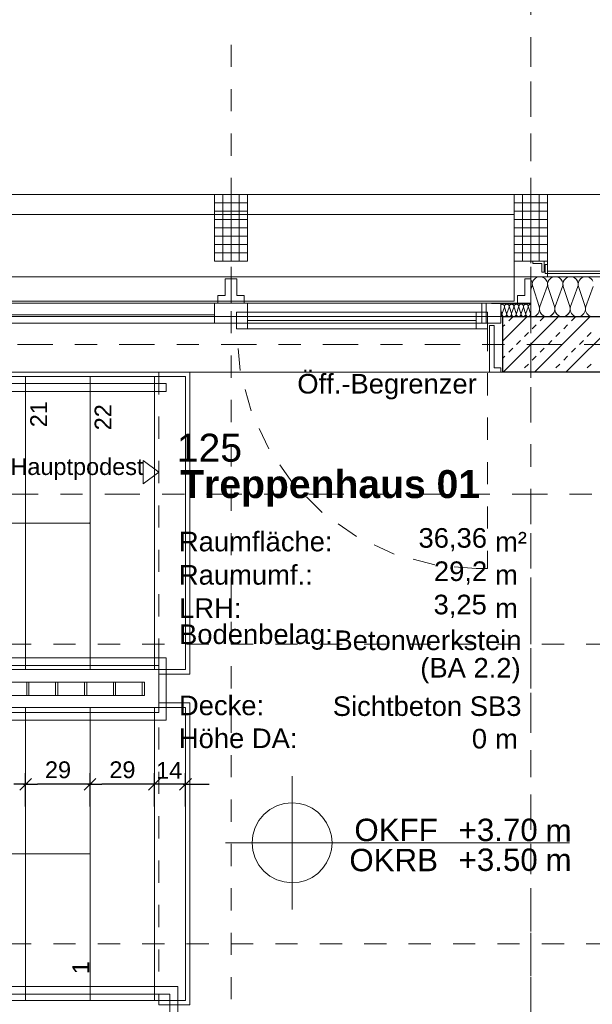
# Model space of a CAD drawing. Header units: metres. Extents: x -45.2 to 14.3, y -31.8 to 10.2.
# Tile 79 of 152: x -18.5 to -15.9, y -3 to 1.5. Entities that reach past the tile are written whole.
import ezdxf

# ---------------------------------------------------------------- set-up
doc = ezdxf.new("R2010")
doc.units = ezdxf.units.M
doc.header["$LTSCALE"] = 0.05
for name, pattern in [('Achsen 01', [5.291531, 3.175, -1.058062, 0.352704, -0.705764]), ('gestrichelt - 01', [2, 1, -1]), ('ISO-07 Punktiert', [0.889, 0.127, -0.762]), ('Raster 01', [2, 1, -1]), ('VW-01 Strichlinie kurz', [2, 1, -1])]:
    doc.linetypes.add(name, pattern=pattern)
doc.layers.get('0').update_dxf_attribs({"lineweight": 25})
for name, color, linetype, lineweight, true_color in [('013_Beton und Stahlbetonarbeiten-000 Brüstung', 7, 'Continuous', 9, 0xa6a6a6), ('013_Beton und Stahlbetonarbeiten-350 Stahlbeton Treppe Ansicht', 7, 'Continuous', 9, 0xa6a6a6), ('014_Fassadenarbeiten-000 Aufsicht Betonfertigteile', 7, 'Continuous', 9, 0xc0c0c0), ('014_Fassadenarbeiten-330 mineralische Dämmung', 7, 'Continuous', 9, 0x666666), ('030_Sonnenschutzarbeiten-Grundriss', 7, 'Continuous', 13, 0x555555), ('031_Metallbauarbeiten-330 Aufsicht Metallbauarbeiten', 7, 'Continuous', 9, 0xa6a6a6), ('032_Metallarbeiten-Fenster', 7, 'Continuous', 13, 0x444444), ('032_Metallarbeiten-Öffnungsbegrenzer', 7, 'Continuous', 13, 0x444444), ('AV1-Achsen', 1, 'Achsen 01', 18, 0xff0000), ('AV1-Raster', 7, 'Raster 01', 9, 0xa6a6a6)]:
    doc.layers.add(name, color=color, linetype=linetype, lineweight=lineweight, true_color=true_color)
for name, color, linetype, lineweight in [('013_Beton und Stahlbetonarbeiten-000 Unterzüge', 7, 'ISO-07 Punktiert', 13), ('013_Beton und Stahlbetonarbeiten-330 Außenwände', 7, 'Continuous', 25), ('014_Fassadenarbeiten-330 Betonfertigteile vertikal', 7, 'Continuous', 9), ('026_Fensterarbeiten-330 Brücke', 7, 'Continuous', 9), ('027_Tischlerarbeiten-330 Innenfensterbänke', 7, 'Continuous', 9), ('030_Sonnenschutzarbeiten-Kasten+Behang', 7, 'Continuous', 5), ('031_Metallbauarbeiten-340 Treppen Geländer', 7, 'Continuous', 9), ('AV1-Schnitt Achsen', 7, 'Achsen 01', 18), ('AV1-Stempel-Raumstempel', 7, 'Continuous', 9), ('Keine', 7, 'Continuous', 9)]:
    doc.layers.add(name, color=color, linetype=linetype, lineweight=lineweight)
doc.styles.add('Arial', font='arial.ttf')
doc.styles.add('Arial (bold)', font='arialbd.ttf')

msp = doc.modelspace()

# ---------------------------------------------------------------- linework, layer by layer
at = {"color": 0, "linetype": 'ByBlock', "lineweight": -2}
for p, q in [((-18.465, -1.9812), (-18.528, -1.9812)), ((-18.485, -1.9812), (-18.422, -1.9812)), ((-18.175, -1.9812), (-18.238, -1.9812)), ((-18.195, -1.9812), (-18.132, -1.9812)), ((-17.885, -1.9812), (-17.948, -1.9812)), ((-17.885, -1.9812), (-17.948, -1.9812)), ((-17.765, -1.9812), (-17.702, -1.9812))]:
    msp.add_line(p, q, dxfattribs=at)
at = {"color": 0, "linetype": 'Continuous', "lineweight": -2}
for p, q in [((-18.4485, -1.9547), (-18.5015, -2.0077)), ((-18.5015, -2.0077), (-18.4485, -1.9547)), ((-18.1585, -1.9547), (-18.2115, -2.0077)), ((-18.2115, -2.0077), (-18.1585, -1.9547)), ((-17.8685, -1.9547), (-17.9215, -2.0077)), ((-17.8685, -1.9547), (-17.9215, -2.0077)), ((-17.7815, -2.0077), (-17.7285, -1.9547))]:
    msp.add_line(p, q, dxfattribs=at)
at = {"layer": '013_Beton und Stahlbetonarbeiten-000 Brüstung'}
msp.add_lwpolyline([(-18.775, -0.125), (-18.775, 0.125), (-16.325, 0.125), (-16.325, -0.125)], close=True, dxfattribs=at)
at = {"layer": '013_Beton und Stahlbetonarbeiten-000 Unterzüge', "linetype": 'VW-01 Strichlinie kurz'}
msp.add_lwpolyline([(-18.775, -0.125), (-18.775, 0.125), (-16.325, 0.125), (-16.325, -0.125)], close=True, dxfattribs=at)
at = {"layer": '013_Beton und Stahlbetonarbeiten-330 Außenwände', "color": 251, "linetype": 'Continuous', "lineweight": 13, "true_color": 0x4c4c4c}
for p, q in [((-16.2157, 0.125), (-16.325, 0.0157)), ((-16.0743, 0.125), (-16.3243, -0.125)), ((-16.2988, 0.1061), (-16.2811, 0.1237)), ((-15.9328, 0.125), (-16.1828, -0.125)), ((-16.1574, 0.1061), (-16.1397, 0.1237)), ((-15.7914, 0.125), (-16.0414, -0.125)), ((-16.016, 0.1061), (-15.9983, 0.1237)), ((-16.325, 0.0799), (-16.3165, 0.0884)), ((-16.2281, 0.0354), (-16.2104, 0.053)), ((-16.1927, 0.0707), (-16.1751, 0.0884)), ((-16.0867, 0.0354), (-16.069, 0.053)), ((-16.0513, 0.0707), (-16.0336, 0.0884)), ((-15.9453, 0.0354), (-15.9276, 0.053)), ((-16.2635, 0), (-16.2458, 0.0177)), ((-16.122, 0), (-16.1044, 0.0177)), ((-15.9806, 0), (-15.9629, 0.0177)), ((-16.2988, -0.0354), (-16.2811, -0.0177)), ((-16.1574, -0.0354), (-16.1397, -0.0177)), ((-16.016, -0.0354), (-15.9983, -0.0177)), ((-16.325, -0.0615), (-16.3165, -0.053)), ((-16.2281, -0.1061), (-16.2104, -0.0884)), ((-16.1927, -0.0707), (-16.1751, -0.053)), ((-16.0867, -0.1061), (-16.069, -0.0884)), ((-16.0513, -0.0707), (-16.0336, -0.053)), ((-15.9453, -0.1061), (-15.9276, -0.0884)), ((-16.247, -0.125), (-16.2458, -0.1237)), ((-16.1056, -0.125), (-16.1044, -0.1237)), ((-15.9642, -0.125), (-15.9629, -0.1237))]:
    msp.add_line(p, q, dxfattribs=at)
at = {"layer": '013_Beton und Stahlbetonarbeiten-330 Außenwände'}
msp.add_lwpolyline([(-16.325, 0.125), (-15.575, 0.125), (-15.575, -0.125), (-16.325, -0.125)], close=True, dxfattribs=at)
at = {"layer": '013_Beton und Stahlbetonarbeiten-350 Stahlbeton Treppe Ansicht', "color": 7, "linetype": 'Raster 01'}
msp.add_line((-17.875, -0.125), (-17.875, -2.975), dxfattribs=at)
at = {"layer": '013_Beton und Stahlbetonarbeiten-350 Stahlbeton Treppe Ansicht', "linetype": 'Continuous'}
for p, q in [((-17.755, -0.145), (-21.515, -0.145)), ((-18.475, -1.465), (-18.475, -0.145)), ((-18.185, -0.145), (-18.185, -1.465)), ((-17.895, -0.145), (-17.895, -1.465)), ((-17.755, -0.145), (-17.755, -1.465))]:
    msp.add_line(p, q, dxfattribs=at)
at = {"layer": '013_Beton und Stahlbetonarbeiten-350 Stahlbeton Treppe Ansicht', "color": 252, "linetype": 'Continuous', "true_color": 0x888888}
msp.add_line((-21.515, -1.465), (-17.755, -1.465), dxfattribs=at)
at = {"layer": '013_Beton und Stahlbetonarbeiten-350 Stahlbeton Treppe Ansicht', "color": 7}
for p, q in [((-19.055, -1.635), (-17.755, -1.635)), ((-18.475, -1.635), (-18.475, -2.955)), ((-18.185, -2.955), (-18.185, -1.635)), ((-17.895, -2.955), (-17.895, -1.635)), ((-17.755, -2.955), (-17.755, -1.635))]:
    msp.add_line(p, q, dxfattribs=at)
at = {"layer": '013_Beton und Stahlbetonarbeiten-350 Stahlbeton Treppe Ansicht', "color": 0, "linetype": 'Continuous', "lineweight": -2}
for p, q in [((-18.475, -2.0812), (-18.475, -1.9312)), ((-18.475, -2.0812), (-18.475, -1.9312)), ((-18.185, -2.0812), (-18.185, -1.9312)), ((-18.185, -2.0812), (-18.185, -1.9312)), ((-17.895, -2.0812), (-17.895, -1.9312)), ((-17.895, -2.0812), (-17.895, -1.9312)), ((-17.755, -2.0812), (-17.755, -1.9312)), ((-18.238, -1.9812), (-18.422, -1.9812)), ((-17.948, -1.9812), (-18.132, -1.9812)), ((-17.948, -1.9812), (-18.001, -1.9812)), ((-17.755, -1.9812), (-17.895, -1.9812)), ((-17.702, -1.9812), (-17.649, -1.9812))]:
    msp.add_line(p, q, dxfattribs=at)
at = {"layer": '013_Beton und Stahlbetonarbeiten-350 Stahlbeton Treppe Ansicht', "color": 7, "linetype": 'Continuous', "lineweight": 18}
msp.add_line((-19.345, -2.295), (-18.185, -2.295), dxfattribs=at)
at = {"layer": '013_Beton und Stahlbetonarbeiten-350 Stahlbeton Treppe Ansicht', "color": 7, "linetype": 'Continuous'}
msp.add_lwpolyline([(-17.735, -0.125), (-17.735, -1.485), (-17.875, -1.485), (-17.875, -1.615), (-17.735, -1.615), (-17.735, -2.975), (-17.875, -2.975)], dxfattribs=at)
at = {"layer": '013_Beton und Stahlbetonarbeiten-350 Stahlbeton Treppe Ansicht', "color": 7, "lineweight": 13}
msp.add_lwpolyline([(-17.945, -0.6285), (-17.875, -0.576), (-17.945, -0.5235)], close=True, dxfattribs=at)
at = {"layer": '013_Beton und Stahlbetonarbeiten-350 Stahlbeton Treppe Ansicht', "linetype": 'Continuous'}
msp.add_lwpolyline([(-18.185, -0.805), (-22.2172, -0.805), (-22.2172, -2.295), (-19.345, -2.295)], dxfattribs=at)
at = {"layer": '013_Beton und Stahlbetonarbeiten-350 Stahlbeton Treppe Ansicht', "lineweight": 5}
msp.add_lwpolyline([(-18.187, -0.8038), (-18.185, -0.805), (-18.187, -0.8062)], close=True, dxfattribs=at)
at = {"layer": '013_Beton und Stahlbetonarbeiten-350 Stahlbeton Treppe Ansicht', "color": 7}
msp.add_lwpolyline([(-17.755, -2.955), (-19.246, -2.955), (-19.635, -2.955)], dxfattribs=at)
at = {"layer": '013_Beton und Stahlbetonarbeiten-350 Stahlbeton Treppe Ansicht', "color": 7, "linetype": 'Continuous', "lineweight": 18}
msp.add_circle((-18.185, -2.295), 0.001, dxfattribs=at)
at = {"layer": '014_Fassadenarbeiten-000 Aufsicht Betonfertigteile'}
for points in [[(-39.455, 0.305), (-16.125, 0.305), (-16.125, 0.675), (-39.825, 0.675)], [(0.675, 0.675), (-16.125, 0.675), (-16.125, 0.305), (0.305, 0.305)]]:
    msp.add_lwpolyline(points, close=True, dxfattribs=at)
at = {"layer": '014_Fassadenarbeiten-330 Betonfertigteile vertikal', "color": 8, "linetype": 'Continuous', "lineweight": 9, "true_color": 0x808080}
for p, q in [((-17.5875, 0.675), (-17.5875, 0.375)), ((-17.55, 0.675), (-17.55, 0.375)), ((-17.5125, 0.675), (-17.5125, 0.375)), ((-16.2375, 0.675), (-16.2375, 0.375)), ((-16.2, 0.675), (-16.2, 0.375)), ((-16.1625, 0.675), (-16.1625, 0.375))]:
    msp.add_line(p, q, dxfattribs=at)
at = {"layer": '014_Fassadenarbeiten-330 Betonfertigteile vertikal', "color": 8, "linetype": 'Continuous', "lineweight": 13, "true_color": 0x808080}
for p, q in [((-17.625, 0.6375), (-17.475, 0.6375)), ((-16.275, 0.6375), (-16.125, 0.6375)), ((-17.625, 0.6), (-17.475, 0.6)), ((-16.275, 0.6), (-16.125, 0.6)), ((-17.625, 0.5625), (-17.475, 0.5625)), ((-16.275, 0.5625), (-16.125, 0.5625)), ((-17.625, 0.525), (-17.475, 0.525)), ((-16.275, 0.525), (-16.125, 0.525)), ((-17.625, 0.4875), (-17.475, 0.4875)), ((-17.625, 0.45), (-17.475, 0.45)), ((-16.275, 0.4875), (-16.125, 0.4875)), ((-16.275, 0.45), (-16.125, 0.45)), ((-17.625, 0.4125), (-17.475, 0.4125)), ((-16.275, 0.4125), (-16.125, 0.4125))]:
    msp.add_line(p, q, dxfattribs=at)
at = {"layer": '014_Fassadenarbeiten-330 Betonfertigteile vertikal'}
for points in [[(-17.625, 0.675), (-17.475, 0.675), (-17.475, 0.375), (-17.625, 0.375)], [(-16.275, 0.675), (-16.125, 0.675), (-16.125, 0.375), (-16.275, 0.375)]]:
    msp.add_lwpolyline(points, close=True, dxfattribs=at)
at = {"layer": '014_Fassadenarbeiten-330 mineralische Dämmung'}
msp.add_lwpolyline([(-16.2, 0.125), (-16.2, 0.305), (-15.64, 0.305), (-15.64, 0.125)], close=True, dxfattribs=at)
for points in [[(-15.9876, 0.26), (-15.9863, 0.266), (-15.986, 0.2722), (-15.9868, 0.2783), (-15.9887, 0.2841), (-15.9917, 0.2896), (-15.9955, 0.2944), (-16.0002, 0.2984), (-16.0002, 0.2984), (-16.0055, 0.3016), (-16.0112, 0.3038), (-16.0173, 0.3049), (-16.0235, 0.3049), (-16.0295, 0.3038), (-16.0353, 0.3016), (-16.0406, 0.2984), (-16.0406, 0.2984), (-16.0453, 0.2944), (-16.0491, 0.2896), (-16.052, 0.2841), (-16.054, 0.2783), (-16.0548, 0.2722), (-16.0545, 0.266), (-16.0532, 0.26), (-16.0243, 0.17), (-16.0243, 0.17), (-16.0229, 0.164), (-16.0226, 0.1578), (-16.0235, 0.1517), (-16.0254, 0.1458), (-16.0283, 0.1404), (-16.0322, 0.1356), (-16.0368, 0.1315), (-16.0368, 0.1315), (-16.0421, 0.1284), (-16.0479, 0.1262), (-16.054, 0.1251), (-16.0601, 0.1251), (-16.0662, 0.1262), (-16.072, 0.1284), (-16.0773, 0.1315), (-16.0773, 0.1315), (-16.0819, 0.1356), (-16.0858, 0.1404), (-16.0887, 0.1458), (-16.0906, 0.1517), (-16.0915, 0.1578), (-16.0912, 0.164), (-16.0898, 0.17), (-16.0566, 0.26), (-16.0566, 0.26), (-16.0552, 0.266), (-16.0549, 0.2722), (-16.0558, 0.2783), (-16.0577, 0.2841), (-16.0606, 0.2896), (-16.0645, 0.2944), (-16.0691, 0.2984), (-16.0691, 0.2984), (-16.0744, 0.3016), (-16.0802, 0.3038), (-16.0863, 0.3049), (-16.0924, 0.3049), (-16.0985, 0.3038), (-16.1043, 0.3016), (-16.1096, 0.2984), (-16.1096, 0.2984), (-16.1142, 0.2944), (-16.1181, 0.2896), (-16.121, 0.2841), (-16.1229, 0.2783), (-16.1237, 0.2722), (-16.1235, 0.266), (-16.1221, 0.26), (-16.0932, 0.17), (-16.0932, 0.17), (-16.0918, 0.164), (-16.0916, 0.1578), (-16.0924, 0.1517), (-16.0943, 0.1458), (-16.0973, 0.1404), (-16.1011, 0.1356), (-16.1058, 0.1315), (-16.1058, 0.1315), (-16.1111, 0.1284), (-16.1168, 0.1262), (-16.1229, 0.1251), (-16.1291, 0.1251), (-16.1351, 0.1262), (-16.1409, 0.1284), (-16.1462, 0.1315), (-16.1462, 0.1315), (-16.1509, 0.1356), (-16.1547, 0.1404), (-16.1576, 0.1458), (-16.1596, 0.1517), (-16.1604, 0.1578), (-16.1601, 0.164), (-16.1588, 0.17), (-16.1255, 0.26), (-16.1255, 0.26), (-16.1241, 0.266), (-16.1239, 0.2722), (-16.1247, 0.2783), (-16.1266, 0.2841), (-16.1296, 0.2896), (-16.1334, 0.2944), (-16.1381, 0.2984), (-16.1381, 0.2984), (-16.1434, 0.3016), (-16.1491, 0.3038), (-16.1552, 0.3049), (-16.1614, 0.3049), (-16.1674, 0.3038), (-16.1732, 0.3016), (-16.1785, 0.2984), (-16.1785, 0.2984), (-16.1832, 0.2944), (-16.187, 0.2896), (-16.1899, 0.2841), (-16.1919, 0.2783), (-16.1927, 0.2722), (-16.1924, 0.266), (-16.1911, 0.26), (-16.1621, 0.17), (-16.1621, 0.17), (-16.1608, 0.1638), (-16.1605, 0.1575), (-16.1615, 0.1512), (-16.1636, 0.1452), (-16.1667, 0.1397), (-16.1708, 0.1348), (-16.1758, 0.1308), (-16.1813, 0.1278), (-16.1874, 0.1258), (-16.1937, 0.125), (-16.2, 0.1254)], [(-16.2, 0.2916), (-16.1964, 0.286), (-16.194, 0.2798), (-16.1929, 0.2732), (-16.193, 0.2665), (-16.1944, 0.26), (-16.2, 0.245)], [(-15.9203, 0.2853), (-15.9236, 0.2908), (-15.9279, 0.2957), (-15.933, 0.2997), (-15.9388, 0.3026), (-15.945, 0.3044), (-15.9515, 0.305), (-15.9579, 0.3044), (-15.9641, 0.3026), (-15.9699, 0.2997), (-15.975, 0.2957), (-15.9793, 0.2908), (-15.9826, 0.2853), (-15.9848, 0.2792), (-15.9858, 0.2728), (-15.9856, 0.2663), (-15.9842, 0.26), (-15.9553, 0.17), (-15.9553, 0.17), (-15.9539, 0.1637), (-15.9537, 0.1572), (-15.9547, 0.1508), (-15.957, 0.1447), (-15.9603, 0.1392), (-15.9645, 0.1343), (-15.9697, 0.1303), (-15.9754, 0.1274), (-15.9817, 0.1256), (-15.9881, 0.125), (-15.9945, 0.1256), (-16.0008, 0.1274), (-16.0065, 0.1303), (-16.0117, 0.1343), (-16.0159, 0.1392), (-16.0192, 0.1447), (-16.0214, 0.1508), (-16.0225, 0.1572), (-16.0223, 0.1637), (-16.0209, 0.17), (-15.9876, 0.26), (-15.9876, 0.26), (-15.9862, 0.2663), (-15.986, 0.2728), (-15.9871, 0.2792), (-15.9893, 0.2853), (-15.9926, 0.2908), (-15.9968, 0.2957), (-16.002, 0.2997), (-16.0077, 0.3026), (-16.014, 0.3044), (-16.0204, 0.305), (-16.0268, 0.3044), (-16.0331, 0.3026), (-16.0388, 0.2997), (-16.0439, 0.2957), (-16.0482, 0.2908), (-16.0515, 0.2853), (-16.0537, 0.2792), (-16.0548, 0.2728), (-16.0546, 0.2663), (-16.0532, 0.26), (-16.0243, 0.17), (-16.0243, 0.17), (-16.0229, 0.1637), (-16.0227, 0.1572), (-16.0237, 0.1508), (-16.0259, 0.1447), (-16.0292, 0.1392), (-16.0335, 0.1343), (-16.0386, 0.1303), (-16.0444, 0.1274), (-16.0506, 0.1256), (-16.057, 0.125), (-16.0635, 0.1256), (-16.0697, 0.1274), (-16.0755, 0.1303), (-16.0806, 0.1343), (-16.0849, 0.1392), (-16.0882, 0.1447), (-16.0904, 0.1508), (-16.0914, 0.1572), (-16.0912, 0.1637), (-16.0898, 0.17), (-16.0566, 0.26), (-16.0566, 0.26), (-16.0552, 0.2663), (-16.055, 0.2728), (-16.056, 0.2792), (-16.0582, 0.2853), (-16.0615, 0.2908), (-16.0658, 0.2957), (-16.0709, 0.2997), (-16.0767, 0.3026), (-16.0829, 0.3044), (-16.0893, 0.305), (-16.0958, 0.3044), (-16.102, 0.3026), (-16.1078, 0.2997), (-16.1129, 0.2957), (-16.1172, 0.2908), (-16.1205, 0.2853), (-16.1227, 0.2792), (-16.1237, 0.2728), (-16.1235, 0.2663), (-16.1221, 0.26), (-16.0932, 0.17), (-16.0932, 0.17), (-16.0918, 0.1637), (-16.0916, 0.1572), (-16.0926, 0.1508), (-16.0948, 0.1447), (-16.0981, 0.1392), (-16.1024, 0.1343), (-16.1076, 0.1303), (-16.1133, 0.1274), (-16.1195, 0.1256), (-16.126, 0.125), (-16.1324, 0.1256), (-16.1387, 0.1274), (-16.1444, 0.1303), (-16.1495, 0.1343), (-16.1538, 0.1392), (-16.1571, 0.1447), (-16.1593, 0.1508), (-16.1604, 0.1572), (-16.1602, 0.1637), (-16.1588, 0.17)], [(-15.9192, 0.125), (-15.9256, 0.1256), (-15.9318, 0.1274), (-15.9376, 0.1303), (-15.9427, 0.1343), (-15.947, 0.1392), (-15.9503, 0.1447), (-15.9525, 0.1508), (-15.9535, 0.1572), (-15.9533, 0.1637), (-15.9519, 0.17), (-15.9187, 0.26)], [(-16.2543, 0.167), (-16.2539, 0.1689), (-16.2538, 0.1708), (-16.2541, 0.1727), (-16.2547, 0.1745), (-16.2556, 0.1762), (-16.2568, 0.1777), (-16.2582, 0.179), (-16.2582, 0.179), (-16.2599, 0.1799), (-16.2617, 0.1806), (-16.2635, 0.181), (-16.2655, 0.181), (-16.2673, 0.1806), (-16.2691, 0.1799), (-16.2708, 0.179), (-16.2708, 0.179), (-16.2722, 0.1777), (-16.2734, 0.1762), (-16.2743, 0.1745), (-16.2749, 0.1727), (-16.2752, 0.1708), (-16.2751, 0.1689), (-16.2747, 0.167), (-16.2657, 0.139), (-16.2657, 0.139), (-16.2653, 0.1371), (-16.2652, 0.1352), (-16.2655, 0.1333), (-16.2661, 0.1315), (-16.267, 0.1298), (-16.2682, 0.1283), (-16.2696, 0.127), (-16.2696, 0.127), (-16.2713, 0.1261), (-16.2731, 0.1254), (-16.2749, 0.125), (-16.2769, 0.125), (-16.2787, 0.1254), (-16.2805, 0.1261), (-16.2822, 0.127), (-16.2822, 0.127), (-16.2836, 0.1283), (-16.2848, 0.1298), (-16.2857, 0.1315), (-16.2863, 0.1333), (-16.2866, 0.1352), (-16.2865, 0.1371), (-16.2861, 0.139), (-16.2757, 0.167), (-16.2757, 0.167), (-16.2753, 0.1689), (-16.2752, 0.1708), (-16.2755, 0.1727), (-16.2761, 0.1745), (-16.277, 0.1762), (-16.2782, 0.1777), (-16.2797, 0.179), (-16.2797, 0.179), (-16.2813, 0.1799), (-16.2831, 0.1806), (-16.285, 0.181), (-16.2869, 0.181), (-16.2888, 0.1806), (-16.2906, 0.1799), (-16.2922, 0.179), (-16.2922, 0.179), (-16.2937, 0.1777), (-16.2949, 0.1762), (-16.2958, 0.1745), (-16.2964, 0.1727), (-16.2967, 0.1708), (-16.2966, 0.1689), (-16.2961, 0.167), (-16.2871, 0.139), (-16.2871, 0.139), (-16.2867, 0.1371), (-16.2866, 0.1352), (-16.2869, 0.1333), (-16.2875, 0.1315), (-16.2884, 0.1298), (-16.2896, 0.1283), (-16.2911, 0.127), (-16.2911, 0.127), (-16.2927, 0.1261), (-16.2945, 0.1254), (-16.2964, 0.125), (-16.2983, 0.125), (-16.3002, 0.1254), (-16.302, 0.1261), (-16.3036, 0.127), (-16.3036, 0.127), (-16.3051, 0.1283), (-16.3063, 0.1298), (-16.3072, 0.1315), (-16.3078, 0.1333), (-16.3081, 0.1352), (-16.308, 0.1371), (-16.3075, 0.139), (-16.2972, 0.167), (-16.2972, 0.167), (-16.2968, 0.1689), (-16.2967, 0.1708), (-16.297, 0.1727), (-16.2976, 0.1745), (-16.2985, 0.1762), (-16.2997, 0.1777), (-16.3011, 0.179), (-16.3011, 0.179), (-16.3028, 0.1799), (-16.3045, 0.1806), (-16.3064, 0.181), (-16.3084, 0.181), (-16.3102, 0.1806), (-16.312, 0.1799), (-16.3137, 0.179), (-16.3137, 0.179), (-16.3151, 0.1777), (-16.3163, 0.1762), (-16.3172, 0.1745), (-16.3178, 0.1727), (-16.3181, 0.1708), (-16.318, 0.1689), (-16.3176, 0.167), (-16.3086, 0.139), (-16.3086, 0.139), (-16.3082, 0.1371), (-16.3081, 0.1352), (-16.3084, 0.1333), (-16.3089, 0.1315), (-16.3099, 0.1298), (-16.3111, 0.1283), (-16.3125, 0.127), (-16.3125, 0.127), (-16.3142, 0.1261), (-16.3159, 0.1254), (-16.3178, 0.125), (-16.3198, 0.125), (-16.3216, 0.1254), (-16.3234, 0.1261), (-16.3251, 0.127), (-16.3251, 0.127), (-16.3265, 0.1283), (-16.3277, 0.1298), (-16.3286, 0.1315), (-16.3292, 0.1333), (-16.3295, 0.1352), (-16.3294, 0.1371), (-16.329, 0.139), (-16.3186, 0.167), (-16.3186, 0.167), (-16.3182, 0.169), (-16.3182, 0.1711), (-16.3185, 0.1731), (-16.3192, 0.175), (-16.3203, 0.1767), (-16.3217, 0.1783), (-16.3233, 0.1795), (-16.3252, 0.1804), (-16.3272, 0.1809), (-16.3292, 0.181), (-16.3313, 0.1807), (-16.3332, 0.1801), (-16.335, 0.1791)], [(-16.2114, 0.167), (-16.211, 0.169), (-16.2109, 0.171), (-16.2112, 0.173), (-16.2119, 0.1749), (-16.2129, 0.1766), (-16.2143, 0.1781), (-16.2159, 0.1793), (-16.2177, 0.1802), (-16.2196, 0.1808), (-16.2216, 0.181), (-16.2236, 0.1808), (-16.2255, 0.1802), (-16.2273, 0.1793), (-16.2289, 0.1781), (-16.2303, 0.1766), (-16.2313, 0.1749), (-16.232, 0.173), (-16.2323, 0.171), (-16.2322, 0.169), (-16.2318, 0.167), (-16.2228, 0.139), (-16.2228, 0.139), (-16.2224, 0.137), (-16.2223, 0.135), (-16.2226, 0.133), (-16.2233, 0.1311), (-16.2243, 0.1294), (-16.2257, 0.1279), (-16.2273, 0.1267), (-16.2291, 0.1257), (-16.231, 0.1252), (-16.233, 0.125), (-16.235, 0.1252), (-16.2369, 0.1257), (-16.2387, 0.1267), (-16.2403, 0.1279), (-16.2417, 0.1294), (-16.2427, 0.1311), (-16.2434, 0.133), (-16.2437, 0.135), (-16.2436, 0.137), (-16.2432, 0.139), (-16.2328, 0.167), (-16.2328, 0.167), (-16.2324, 0.169), (-16.2324, 0.171), (-16.2327, 0.173), (-16.2334, 0.1749), (-16.2344, 0.1766), (-16.2357, 0.1781), (-16.2373, 0.1793), (-16.2391, 0.1802), (-16.241, 0.1808), (-16.243, 0.181), (-16.2451, 0.1808), (-16.247, 0.1802), (-16.2488, 0.1793), (-16.2504, 0.1781), (-16.2517, 0.1766), (-16.2527, 0.1749), (-16.2534, 0.173), (-16.2537, 0.171), (-16.2537, 0.169), (-16.2532, 0.167), (-16.2442, 0.139), (-16.2442, 0.139), (-16.2438, 0.137), (-16.2438, 0.135), (-16.2441, 0.133), (-16.2448, 0.1311), (-16.2458, 0.1294), (-16.2471, 0.1279), (-16.2487, 0.1267), (-16.2505, 0.1257), (-16.2524, 0.1252), (-16.2544, 0.125), (-16.2565, 0.1252), (-16.2584, 0.1257), (-16.2602, 0.1267), (-16.2618, 0.1279), (-16.2631, 0.1294), (-16.2641, 0.1311), (-16.2648, 0.133), (-16.2651, 0.135), (-16.2651, 0.137), (-16.2646, 0.139), (-16.2543, 0.167), (-16.2543, 0.167), (-16.2539, 0.169), (-16.2538, 0.171), (-16.2541, 0.173), (-16.2548, 0.1749), (-16.2558, 0.1766), (-16.2572, 0.1781), (-16.2588, 0.1793), (-16.2606, 0.1802), (-16.2625, 0.1808), (-16.2645, 0.181), (-16.2665, 0.1808), (-16.2684, 0.1802), (-16.2702, 0.1793), (-16.2718, 0.1781), (-16.2732, 0.1766), (-16.2742, 0.1749), (-16.2749, 0.173), (-16.2752, 0.171), (-16.2751, 0.169), (-16.2747, 0.167), (-16.2657, 0.139), (-16.2657, 0.139), (-16.2653, 0.137), (-16.2652, 0.135), (-16.2655, 0.133), (-16.2662, 0.1311), (-16.2672, 0.1294), (-16.2686, 0.1279), (-16.2702, 0.1267), (-16.272, 0.1257), (-16.2739, 0.1252), (-16.2759, 0.125), (-16.2779, 0.1252), (-16.2798, 0.1257), (-16.2816, 0.1267), (-16.2832, 0.1279), (-16.2846, 0.1294), (-16.2856, 0.1311), (-16.2863, 0.133), (-16.2866, 0.135), (-16.2865, 0.137), (-16.2861, 0.139), (-16.2757, 0.167), (-16.2757, 0.167), (-16.2753, 0.169), (-16.2753, 0.171), (-16.2756, 0.173), (-16.2763, 0.1749), (-16.2773, 0.1766), (-16.2786, 0.1781), (-16.2802, 0.1793), (-16.282, 0.1802), (-16.2839, 0.1808), (-16.2859, 0.181), (-16.288, 0.1808), (-16.2899, 0.1802), (-16.2917, 0.1793), (-16.2933, 0.1781), (-16.2946, 0.1766), (-16.2956, 0.1749), (-16.2963, 0.173), (-16.2966, 0.171), (-16.2966, 0.169), (-16.2961, 0.167), (-16.2871, 0.139), (-16.2871, 0.139), (-16.2867, 0.137), (-16.2867, 0.135), (-16.287, 0.133), (-16.2877, 0.1311), (-16.2887, 0.1294), (-16.29, 0.1279), (-16.2916, 0.1267), (-16.2934, 0.1257), (-16.2953, 0.1252), (-16.2973, 0.125), (-16.2994, 0.1252), (-16.3013, 0.1257), (-16.3031, 0.1267), (-16.3047, 0.1279), (-16.306, 0.1294), (-16.307, 0.1311), (-16.3077, 0.133), (-16.308, 0.135), (-16.308, 0.137), (-16.3075, 0.139)], [(-16.2, 0.181), (-16.202, 0.1808), (-16.204, 0.1803), (-16.2058, 0.1794), (-16.2074, 0.1782), (-16.2088, 0.1767), (-16.2098, 0.1749), (-16.2105, 0.173), (-16.2108, 0.171), (-16.2108, 0.169), (-16.2103, 0.167), (-16.2014, 0.139), (-16.2014, 0.139), (-16.2009, 0.137), (-16.2009, 0.135), (-16.2012, 0.133), (-16.2019, 0.1311), (-16.2029, 0.1294), (-16.2042, 0.1279), (-16.2058, 0.1267), (-16.2076, 0.1257), (-16.2095, 0.1252), (-16.2116, 0.125), (-16.2136, 0.1252), (-16.2155, 0.1257), (-16.2173, 0.1267), (-16.2189, 0.1279), (-16.2202, 0.1294), (-16.2212, 0.1311), (-16.2219, 0.133), (-16.2222, 0.135), (-16.2222, 0.137), (-16.2217, 0.139), (-16.2114, 0.167), (-16.2114, 0.167), (-16.211, 0.169), (-16.2109, 0.171), (-16.2112, 0.173), (-16.2119, 0.1749), (-16.2129, 0.1766), (-16.2143, 0.1781), (-16.2159, 0.1793), (-16.2177, 0.1802), (-16.2196, 0.1808), (-16.2216, 0.181), (-16.2236, 0.1808), (-16.2255, 0.1802), (-16.2273, 0.1793), (-16.2289, 0.1781), (-16.2303, 0.1766), (-16.2313, 0.1749), (-16.232, 0.173), (-16.2323, 0.171), (-16.2322, 0.169), (-16.2318, 0.167), (-16.2228, 0.139), (-16.2228, 0.139), (-16.2224, 0.137), (-16.2223, 0.135), (-16.2226, 0.133), (-16.2233, 0.1311), (-16.2243, 0.1294), (-16.2257, 0.1279), (-16.2273, 0.1267), (-16.2291, 0.1257), (-16.231, 0.1252), (-16.233, 0.125), (-16.235, 0.1252), (-16.2369, 0.1257), (-16.2387, 0.1267), (-16.2403, 0.1279), (-16.2417, 0.1294), (-16.2427, 0.1311), (-16.2434, 0.133), (-16.2437, 0.135), (-16.2436, 0.137), (-16.2432, 0.139), (-16.2328, 0.167), (-16.2328, 0.167), (-16.2324, 0.169), (-16.2324, 0.171), (-16.2327, 0.173), (-16.2334, 0.1749), (-16.2344, 0.1766), (-16.2357, 0.1781), (-16.2373, 0.1793), (-16.2391, 0.1802), (-16.241, 0.1808), (-16.243, 0.181), (-16.2451, 0.1808), (-16.247, 0.1802), (-16.2488, 0.1793), (-16.2504, 0.1781), (-16.2517, 0.1766), (-16.2527, 0.1749), (-16.2534, 0.173), (-16.2537, 0.171), (-16.2537, 0.169), (-16.2532, 0.167)], [(-16.335, 0.1544), (-16.33, 0.139), (-16.33, 0.139), (-16.3296, 0.137), (-16.3296, 0.1349), (-16.3299, 0.1328), (-16.3307, 0.1308), (-16.3318, 0.1291), (-16.3333, 0.1276), (-16.335, 0.1264)]]:
    msp.add_lwpolyline(points, dxfattribs=at)
at = {"layer": '026_Fensterarbeiten-330 Brücke'}
for points in [[(-16.19, 0.365), (-16.19, 0.375), (-16.14, 0.375), (-16.14, 0.325), (-16.15, 0.325), (-16.15, 0.365)], [(-16.135, 0.36), (-16.125, 0.36), (-16.125, 0.33), (-15.66, 0.33), (-15.66, 0.36), (-15.65, 0.36), (-15.65, 0.32), (-16.135, 0.32)]]:
    msp.add_lwpolyline(points, close=True, dxfattribs=at)
at = {"layer": '027_Tischlerarbeiten-330 Innenfensterbänke'}
msp.add_lwpolyline([(-16.335, -0.125), (-16.335, -0.105), (-16.365, -0.105), (-16.365, 0.085), (-16.385, 0.085), (-16.385, -0.125)], close=True, dxfattribs=at)
at = {"layer": '030_Sonnenschutzarbeiten-Grundriss', "color": 251, "true_color": 0x555555}
for points in [[(-17.55, 0.295), (-17.576, 0.295), (-17.576, 0.22), (-17.61, 0.22), (-17.61, 0.185), (-17.55, 0.185)], [(-17.55, 0.295), (-17.524, 0.295), (-17.524, 0.22), (-17.49, 0.22), (-17.49, 0.185), (-17.55, 0.185)], [(-16.2, 0.295), (-16.226, 0.295), (-16.226, 0.22), (-16.26, 0.22), (-16.26, 0.185), (-16.2, 0.185)]]:
    msp.add_lwpolyline(points, close=True, dxfattribs=at)
at = {"layer": '030_Sonnenschutzarbeiten-Kasten+Behang', "color": 1, "linetype": 'Continuous', "lineweight": 18, "true_color": 0xff0000}
for points in [[(-17.576, 0.22), (-17.61, 0.22), (-17.61, 0.185), (-17.55, 0.185), (-17.55, 0.295), (-17.576, 0.295)], [(-17.524, 0.22), (-17.49, 0.22), (-17.49, 0.185), (-17.55, 0.185), (-17.55, 0.295), (-17.524, 0.295)], [(-16.226, 0.22), (-16.26, 0.22), (-16.26, 0.185), (-16.2, 0.185), (-16.2, 0.295), (-16.226, 0.295)]]:
    msp.add_lwpolyline(points, close=True, dxfattribs=at)
at = {"layer": '031_Metallbauarbeiten-330 Aufsicht Metallbauarbeiten'}
msp.add_lwpolyline([(-18.825, 0.585), (-16.275, 0.585), (-16.275, 0.195), (-18.825, 0.195)], close=True, dxfattribs=at)
at = {"layer": '031_Metallbauarbeiten-340 Treppen Geländer', "color": 253, "linetype": 'Continuous', "lineweight": 9, "true_color": 0xa6a6a6}
for points in [[(-21.375, -0.2117), (-18.185, -0.2117), (-18.185, -0.1767), (-21.375, -0.1767)], [(-18.185, -0.1767), (-18.185, -0.2117), (-17.8413, -0.2117), (-17.8413, -0.1767)], [(-21.375, -1.4461), (-18.185, -1.4461), (-18.185, -1.4111), (-21.375, -1.4111)], [(-18.185, -1.4111), (-18.185, -1.4461), (-17.875, -1.4461), (-17.875, -1.4111)]]:
    msp.add_lwpolyline(points, close=True, dxfattribs=at)
at = {"layer": '031_Metallbauarbeiten-340 Treppen Geländer', "color": 7, "linetype": 'Continuous', "lineweight": 13}
for points in [[(-17.895, -1.6924), (-17.895, -1.6574), (-17.875, -1.6574), (-17.875, -1.4111), (-17.8413, -1.4111), (-17.8413, -1.6924)], [(-18.47, -1.5217), (-18.46, -1.5217), (-18.46, -1.5817), (-18.47, -1.5817)], [(-18.34, -1.5217), (-18.33, -1.5217), (-18.33, -1.5817), (-18.34, -1.5817)], [(-18.21, -1.5217), (-18.2, -1.5217), (-18.2, -1.5817), (-18.21, -1.5817)], [(-18.08, -1.5217), (-18.07, -1.5217), (-18.07, -1.5817), (-18.08, -1.5817)], [(-17.95, -1.5217), (-17.94, -1.5217), (-17.94, -1.5817), (-17.95, -1.5817)], [(-19.0794, -1.6924), (-17.895, -1.6924), (-17.895, -1.6574), (-19.0641, -1.6574)], [(-19.6218, -2.9267), (-17.895, -2.9267), (-17.895, -2.8917), (-19.6064, -2.8917)], [(-17.895, -2.8917), (-17.895, -2.9267), (-17.825, -2.9267), (-17.825, -3.0417), (-17.8645, -3.0417), (-17.8645, -3.0767), (-17.79, -3.0767), (-17.79, -2.8917)]]:
    msp.add_lwpolyline(points, close=True, dxfattribs=at)
at = {"layer": '031_Metallbauarbeiten-340 Treppen Geländer', "color": 8, "linetype": 'Continuous', "lineweight": 13, "true_color": 0x808080}
msp.add_lwpolyline([(-21.33, -1.5217), (-17.94, -1.5217), (-17.94, -1.5817), (-21.33, -1.5817)], close=True, dxfattribs=at)
at = {"layer": '032_Metallarbeiten-Fenster', "color": 7, "lineweight": 18}
for p, q in [((-18.7, 0.1325), (-17.625, 0.1325)), ((-16.445, 0.1075), (-17.475, 0.1075))]:
    msp.add_line(p, q, dxfattribs=at)
for points in [[(-16.4, 0.095), (-16.4, 0.185), (-18.7, 0.185), (-18.7, 0.095)], [(-17.475, 0.185), (-17.625, 0.185), (-17.625, 0.095), (-17.475, 0.095)], [(-16.335, 0.185), (-16.42, 0.185), (-16.42, 0.095), (-16.335, 0.095)], [(-17.475, 0.145), (-17.525, 0.145), (-17.525, 0.07), (-17.475, 0.07)], [(-16.445, 0.145), (-17.475, 0.145), (-17.475, 0.07), (-16.445, 0.07)], [(-16.395, 0.145), (-16.445, 0.145), (-16.445, 0.07), (-16.395, 0.07)]]:
    msp.add_lwpolyline(points, close=True, dxfattribs=at)
at = {"layer": '032_Metallarbeiten-Fenster', "color": 7, "linetype": 'Continuous', "lineweight": 9}
msp.add_lwpolyline([(-16.2, 0.1843), (-16.3769, 0.1843), (-16.3769, 0.1863), (-16.2, 0.1863)], close=True, dxfattribs=at)
at = {"layer": '032_Metallarbeiten-Fenster', "color": 7, "linetype": 'gestrichelt - 01', "lineweight": 18}
msp.add_lwpolyline([(-16.395, 0.07), (-16.395, -1.01), (-16.445, -1.01), (-16.445, -1.01), (-16.6325, -0.9936), (-16.8144, -0.9449), (-16.985, -0.8653), (-17.1392, -0.7573), (-17.2723, -0.6242), (-17.3803, -0.47), (-17.4599, -0.2994), (-17.5086, -0.1175), (-17.525, 0.07)], dxfattribs=at)
at = {"layer": 'AV1-Achsen'}
for p, q in [((-16.2, -26.5), (-16.2, 4.9)), ((-43.2844, 0), (4.2656, 0))]:
    msp.add_line(p, q, dxfattribs=at)
at = {"layer": 'AV1-Raster'}
for p, q in [((-17.55, -22.95), (-17.55, 1.35)), ((-16.2, -22.95), (-16.2, 1.35)), ((1.35, -1.35), (-40.5, -1.35)), ((1.35, -2.7), (-40.5, -2.7))]:
    msp.add_line(p, q, dxfattribs=at)
at = {"layer": 'AV1-Schnitt Achsen'}
msp.add_line((-43.35, -0.675), (4.2, -0.675), dxfattribs=at)
at = {"layer": 'Defpoints', "color": 0, "lineweight": 0}
for p, q in [((-17.625, 0.675), (-17.625, 0.675)), ((-17.625, 0.675), (-17.625, 0.675)), ((-17.475, 0.675), (-17.475, 0.675)), ((-17.475, 0.675), (-17.475, 0.675)), ((-16.275, 0.675), (-16.275, 0.675)), ((-16.275, 0.675), (-16.275, 0.675)), ((-16.125, 0.675), (-16.125, 0.675)), ((-16.125, 0.675), (-16.125, 0.675)), ((-16.2, 0), (-16.2, 0)), ((-16.2, 0), (-16.2, 0)), ((-16.325, -0.125), (-16.325, -0.125)), ((-16.325, -0.125), (-16.325, -0.125)), ((-18.475, -1.9812), (-18.475, -1.9812)), ((-18.185, -1.9812), (-18.185, -1.9812)), ((-17.895, -1.9812), (-17.895, -1.9812)), ((-18.185, -2.6585), (-18.185, -2.6585)), ((-18.185, -2.6585), (-18.185, -2.6585)), ((-18.475, -2.6704), (-18.475, -2.6704)), ((-18.475, -2.6704), (-18.475, -2.6704)), ((-17.895, -2.6688), (-17.895, -2.6688)), ((-17.895, -2.6688), (-17.895, -2.6688)), ((-17.755, -2.955), (-17.755, -2.955))]:
    msp.add_line(p, q, dxfattribs=at)
at = {"layer": 'Keine', "color": 7, "linetype": 'Continuous', "lineweight": 13}
for p, q in [((-17.275, -1.945), (-17.275, -2.545)), ((-17.575, -2.245), (-16.025, -2.245))]:
    msp.add_line(p, q, dxfattribs=at)
for points in [[(-17.455, -2.245), (-17.275, -2.245), (-17.275, -2.065), (-17.275, -2.065), (-17.3101, -2.0685), (-17.3439, -2.0787), (-17.375, -2.0953), (-17.4023, -2.1177), (-17.4247, -2.145), (-17.4413, -2.1761), (-17.4515, -2.2099)], [(-17.275, -2.065), (-17.275, -2.245), (-17.095, -2.245), (-17.095, -2.245), (-17.0977, -2.2137), (-17.1059, -2.1834), (-17.1191, -2.155), (-17.1371, -2.1293), (-17.1593, -2.1071), (-17.185, -2.0891), (-17.2134, -2.0759), (-17.2437, -2.0677)], [(-17.455, -2.245), (-17.4515, -2.2801), (-17.4413, -2.3139), (-17.4247, -2.345), (-17.4023, -2.3723), (-17.375, -2.3947), (-17.3439, -2.4113), (-17.3101, -2.4215), (-17.275, -2.425), (-17.275, -2.245)], [(-17.275, -2.245), (-17.275, -2.425), (-17.275, -2.425), (-17.2437, -2.4223), (-17.2134, -2.4141), (-17.185, -2.4009), (-17.1593, -2.3829), (-17.1371, -2.3607), (-17.1191, -2.335), (-17.1059, -2.3066), (-17.0977, -2.2763), (-17.095, -2.245)]]:
    msp.add_lwpolyline(points, close=True, dxfattribs=at)

# ---------------------------------------------------------------- texts
at = {"layer": '013_Beton und Stahlbetonarbeiten-350 Stahlbeton Treppe Ansicht', "char_height": 0.07565, "attachment_point": 7, "rotation": 90, "style": 'Arial'}
for s, insert in [('21', (-18.3787, -0.3732)), ('22', (-18.0887, -0.387))]:
    msp.add_mtext(s, dxfattribs=dict(at, insert=insert))
at = {"layer": '013_Beton und Stahlbetonarbeiten-350 Stahlbeton Treppe Ansicht', "color": 7, "insert": (-18.7139, -0.6111), "char_height": 0.075654, "attachment_point": 7, "style": 'Arial'}
msp.add_mtext('VK Hauptpodest', dxfattribs=at)
at = {"layer": '013_Beton und Stahlbetonarbeiten-350 Stahlbeton Treppe Ansicht', "color": 0, "lineweight": 9, "char_height": 0.07565, "attachment_point": 7, "style": 'Arial'}
for s, insert in [('29', (-18.388, -1.9548)), ('29', (-18.098, -1.9548)), ('14', (-17.887, -1.9561))]:
    msp.add_mtext(s, dxfattribs=dict(at, insert=insert))
at = {"layer": '013_Beton und Stahlbetonarbeiten-350 Stahlbeton Treppe Ansicht', "color": 7, "insert": (-18.1885, -2.8365), "char_height": 0.0757, "attachment_point": 7, "rotation": 90, "style": 'Arial'}
msp.add_mtext('1', dxfattribs=at)
at = {"layer": '032_Metallarbeiten-Öffnungsbegrenzer', "color": 7, "insert": (-17.2514, -0.248), "char_height": 0.088263, "attachment_point": 7, "style": 'Arial'}
msp.add_mtext('Öff.-Begrenzer', dxfattribs=at)
at = {"layer": 'AV1-Stempel-Raumstempel', "attachment_point": 7}
for s, insert, char_height, style in [('125', (-17.7942, -0.5303), 0.12609, 'Arial'), ('Treppenhaus 01', (-17.7788, -0.7303), 0.12609, 'Arial (bold)'), ('m²', (-16.3607, -0.9329), 0.08826, 'Arial'), ('Raumfläche:', (-17.7847, -0.9334), 0.088263, 'Arial'), ('36,36', (-16.7054, -0.9322), 0.08826, 'Arial'), ('Raumumf.:', (-17.7847, -1.0834), 0.08826, 'Arial'), ('29,2', (-16.636, -1.0822), 0.08826, 'Arial'), ('m', (-16.3607, -1.0819), 0.0883, 'Arial'), ('LRH:', (-17.784, -1.2319), 0.08826, 'Arial'), ('3,25', (-16.6376, -1.2322), 0.08826, 'Arial'), ('m', (-16.3607, -1.2319), 0.0883, 'Arial'), ('Bodenbelag:', (-17.784, -1.3763), 0.088263, 'Arial'), ('Betonwerkstein', (-17.0842, -1.3782), 0.088263, 'Arial'), ('(BA 2.2)', (-16.6975, -1.5272), 0.08826, 'Arial'), ('Decke:', (-17.7845, -1.6714), 0.08826, 'Arial'), ('Sichtbeton SB3', (-17.0916, -1.6748), 0.088263, 'Arial'), ('Höhe DA:', (-17.7849, -1.8195), 0.08826, 'Arial'), ('0', (-16.4652, -1.8212), 0.0883, 'Arial'), ('m', (-16.3607, -1.8208), 0.0883, 'Arial')]:
    msp.add_mtext(s, dxfattribs=dict(at, insert=insert, char_height=char_height, style=style))
at = {"layer": 'Keine', "color": 7, "attachment_point": 7, "style": 'Arial'}
for s, insert, char_height in [('OKFF', (-16.9943, -2.2387), 0.10087), ('+3.70', (-16.5248, -2.2386), 0.10087), ('m', (-16.1333, -2.2404), 0.1009), ('OKRB', (-17.0169, -2.3745), 0.10087), ('+3.50', (-16.5248, -2.3731), 0.10087), ('m', (-16.1333, -2.3727), 0.1009)]:
    msp.add_mtext(s, dxfattribs=dict(at, insert=insert, char_height=char_height))

doc.saveas('drawing.dxf')
